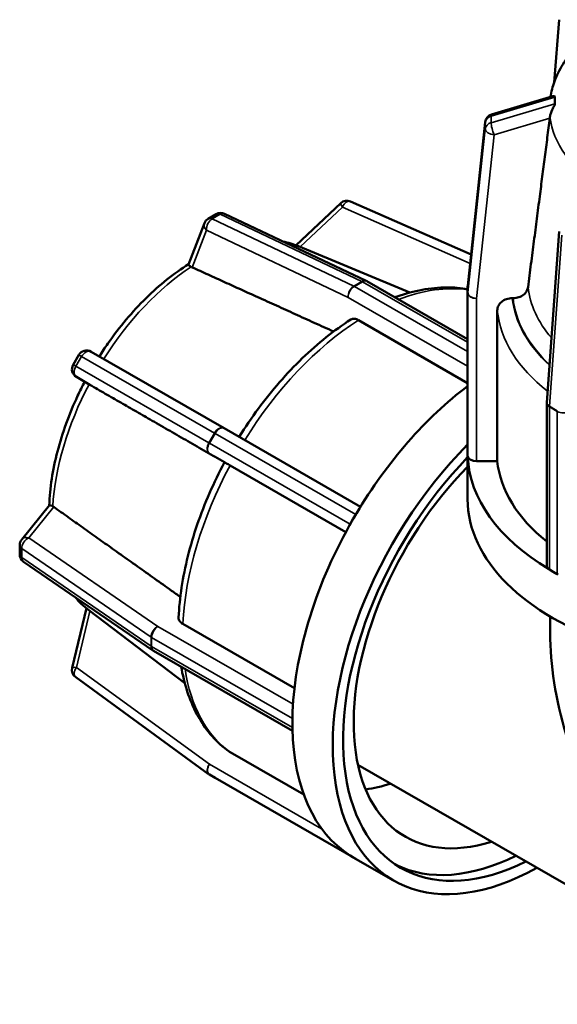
# Model space of a CAD drawing. Header units: millimetres. Extents: x 0 to 903, y -119 to 594.
# Tile 10 of 14: x 577 to 613, y 402 to 468. Entities that reach past the tile are written whole.
import ezdxf

# ---------------------------------------------------------------- set-up
doc = ezdxf.new("R2010")
doc.units = ezdxf.units.MM
doc.layers.add('Visible (ANSI)', color=7, linetype='Continuous', lineweight=50)
doc.layers.add('Visible Narrow (ANSI)', color=7, linetype='Continuous', lineweight=35)

msp = doc.modelspace()

# ---------------------------------------------------------------- linework, layer by layer
at = {"layer": 'Visible (ANSI)'}
for p, q in [((612.685, 467.822), (612.354, 463.638)), ((608.184, 461.499), (612.262, 462.712)), ((606.59, 450.065), (607.759, 460.987)), ((598.124, 455.584), (595.157, 452.771)), ((606.813, 452.151), (598.779, 455.697)), ((589.294, 454.547), (589.825, 454.852)), ((590.381, 454.875), (599.828, 450.39)), ((589.034, 454.242), (587.979, 451.499)), ((611.859, 442.285), (612.685, 453.684)), ((595.303, 452.713), (602.741, 449.621)), ((599.87, 450.368), (606.586, 446.5)), ((606.586, 450.001), (606.586, 449.569)), ((606.586, 449.569), (606.586, 438.717)), ((609.615, 449.245), (609.565, 449.245)), ((608.564, 448.428), (608.564, 438.372)), ((606.586, 443.583), (599.305, 447.776)), ((580.286, 444.804), (580.661, 445.453)), ((581.48, 445.673), (590.342, 440.573)), ((580.503, 443.986), (581.403, 443.459)), ((611.857, 431.39), (611.857, 442.242)), ((590.343, 440.573), (599.441, 435.333)), ((606.586, 435.827), (606.586, 438.717)), ((608.564, 438.372), (607.186, 438.372)), ((598.465, 433.642), (590.745, 438.087)), ((578.698, 435.424), (576.855, 433.148)), ((598.942, 434.497), (598.754, 434.172)), ((599.129, 434.822), (598.942, 434.497)), ((576.721, 432.157), (576.721, 432.77)), ((585.602, 425.746), (576.982, 431.662)), ((612.298, 430.993), (612.033, 431.146)), ((612.563, 430.84), (612.298, 430.993)), ((581.174, 428.553), (580.222, 424.577)), ((581.322, 428.436), (587.73, 423.554)), ((612.086, 426.915), (612.086, 428.01)), ((587.604, 427.509), (595.041, 423.226)), ((594.91, 420.384), (585.642, 425.721)), ((580.453, 423.952), (589.315, 417.5)), ((594.903, 421.205), (594.903, 420.898)), ((594.903, 420.898), (594.903, 420.592)), ((590.745, 418.955), (595.66, 416.125)), ((599.275, 418.106), (627.008, 402.136)), ((589.742, 417.248), (589.367, 417.466)), ((599.13, 411.842), (589.744, 417.247)), ((598.754, 412.06), (598.942, 411.951)), ((598.942, 411.951), (599.129, 411.842)), ((601.648, 410.393), (598.96, 411.94))]:
    msp.add_line(p, q, dxfattribs=at)
for centre, start, end in [((608.355, 460.923), 106.57105, 173.89182), ((598.537, 455.148), 66.18316, 133.46429), ((590.124, 454.333), 64.60591, 119.93599), ((589.594, 454.027), 119.93599, 158.96791), ((599.571, 449.848), 60.06401, 64.60591), ((607.186, 450.001), 173.89182, 180), ((581.181, 445.153), 60.07667, 149.99996), ((580.806, 444.504), 149.99996, 239.66988), ((612.457, 442.242), 175.85272, 180), ((577.321, 432.77), 141.00096, 180), ((577.321, 432.157), 180, 235.53877), ((585.941, 426.241), 235.53877, 240.06401), ((580.806, 424.437), 166.54601, 233.9434), ((589.668, 417.985), 233.9434, 239.87236)]:
    msp.add_arc(centre, 0.6, start, end, dxfattribs=at)
for centre, major_axis, ratio, start_param, end_param in [((608.692, 428.839), (9.731, 16.898), 0.578093, 0.936739, 1.545549), ((611.379, 427.291), (-9.731, -16.898), 0.578093, 4.280011, 7.053131), ((611.379, 427.291), (-9.245, -16.053), 0.578093, 4.299591, 6.997205), ((607.186, 438.717), (-0.6, 0), 0.575862, 0, 0.133), ((607.186, 438.717), (-0.6, 0), 0.575862, 0.133, 1.570796), ((626.086, 438.933), (-19.5, 0), 0.575862, 0.023313, 0.762085), ((626.086, 438.933), (-17.55, 0), 0.575862, 0.055584, 0.625284), ((610.707, 427.678), (-8.271, -14.364), 0.578093, 4.284298, 6.848079), ((626.086, 435.827), (-19.5, 0), 0.575862, 0, 3.141593), ((608.692, 428.839), (9.731, 16.898), 0.578093, 1.545549, 1.568863), ((599.429, 434.648), (0.299, 0.52), 0.578093, 1.435862, 1.568863), ((608.692, 428.839), (9.731, 16.898), 0.578093, 1.568863, 1.592176), ((608.692, 428.839), (9.731, 16.898), 0.578093, 1.592176, 2.330948), ((599.054, 433.998), (0.299, 0.52), 0.578093, 1.568863, 1.701863), ((612.457, 431.39), (-0.6, 0), 0.575862, 0, 0.652398), ((612.457, 431.39), (0.6, 0), 0.575862, 3.79399, 3.926991), ((612.987, 431.085), (0.6, 0), 0.575862, 3.926991, 4.059991), ((626.086, 418.822), (9.909, -17.141), 0.576978, 3.926024, 4.711422), ((595.327, 421.449), (0.299, 0.52), 0.578093, 2.22126, 2.354261), ((608.692, 428.839), (9.731, 16.898), 0.578093, 2.330948, 2.354261), ((608.692, 428.839), (9.731, 16.898), 0.578093, 2.354261, 2.377574), ((595.327, 420.836), (0.299, 0.52), 0.578093, 2.354261, 2.487261), ((608.692, 428.839), (-9.731, -16.898), 0.578093, 5.519167, 6.257938), ((603.989, 431.547), (-8.271, -14.364), 0.578093, 0.41643, 0.564894), ((599.054, 412.58), (-0.299, -0.52), 0.578093, 6.148251, 6.281252), ((608.692, 428.839), (-9.731, -16.898), 0.578093, 6.257938, 6.281252), ((608.692, 428.839), (-9.731, -16.898), 0.578093, 6.281252, 6.283185), ((610.707, 427.678), (-9.245, -16.053), 0.578093, 0.0362, 0.71402), ((599.429, 412.362), (-0.299, -0.52), 0.578093, 6.281252, 6.331141)]:
    msp.add_ellipse(centre, major_axis=major_axis, ratio=ratio, start_param=start_param, end_param=end_param, dxfattribs=at)
for points, knots in [([(615.926, 467.726), (615.5, 467.458), (615.102, 467.171), (614.367, 466.563), (614.031, 466.241), (613.428, 465.565), (613.162, 465.211), (612.707, 464.473), (612.519, 464.09), (612.252, 463.359), (612.161, 463.014), (612.104, 462.665)], [3.1857529, 3.1857529, 3.1857529, 3.1857529, 3.3191803, 3.3191803, 3.4526077, 3.4526077, 3.5860351, 3.5860351, 3.7194626, 3.7194626, 3.8336866, 3.8336866, 3.8336866, 3.8336866]), ([(612.262, 462.712), (612.291, 462.721), (612.319, 462.722), (612.359, 462.716), (612.382, 462.708), (612.399, 462.678), (612.402, 462.666), (612.401, 462.65), (612.401, 462.65), (612.401, 462.649)], [-0.17579896, -0.17579896, -0.17579896, -0.17579896, -0.1502851, -0.1502851, -0.13069206, -0.13069206, -0.12117734, -0.12117734, -0.12087081, -0.12087081, -0.12087081, -0.12087081]), ([(612.401, 462.649), (612.394, 462.573), (612.392, 462.5), (612.392, 462.431), (612.392, 462.361), (612.394, 462.289), (612.401, 462.217)], [-0.03620047, -0.03620047, -0.03620047, -0.03620047, 0, 0, 0, 0.03620047, 0.03620047, 0.03620047, 0.03620047]), ([(612.401, 462.217), (612.401, 462.216), (612.401, 462.214), (612.401, 462.196), (612.398, 462.178), (612.379, 462.121), (612.356, 462.077), (612.289, 461.949), (612.226, 461.836), (612.138, 461.619), (612.11, 461.53), (612.083, 461.405), (612.077, 461.368), (612.073, 461.332)], [-0.1274149, -0.1274149, -0.1274149, -0.1274149, -0.1260844, -0.1260844, -0.1149329, -0.1149329, -0.0935516, -0.0935516, -0.051145, -0.051145, -0.0228322, -0.0228322, -0.0105544, -0.0105544, -0.0105544, -0.0105544]), ([(612.073, 461.332), (612.07, 461.304), (612.067, 461.278), (612.064, 461.254), (612.064, 461.252), (612.064, 461.251), (612.064, 461.249)], [0.373441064, 0.373441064, 0.373441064, 0.373441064, 0.382412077, 0.382412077, 0.382412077, 0.382949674, 0.382949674, 0.382949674, 0.382949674]), ([(582.028, 445.358), (582.214, 445.652), (582.406, 445.941), (583.375, 447.326), (584.231, 448.346), (586.047, 450.131), (587.005, 450.898), (587.983, 451.51)], [5.5699737, 5.5699737, 5.5699737, 5.5699737, 5.6466219, 5.6466219, 5.9444493, 5.9444493, 6.2401783, 6.2401783, 6.2401783, 6.2401783]), ([(588.151, 451.335), (588.109, 451.361), (588.074, 451.386), (588.002, 451.443), (587.981, 451.468), (587.977, 451.491), (587.977, 451.495), (587.979, 451.499)], [-0.23889965, -0.23889965, -0.23889965, -0.23889965, -0.21802631, -0.21802631, -0.1821548, -0.1821548, -0.17309394, -0.17309394, -0.17309394, -0.17309394]), ([(588.215, 451.301), (588.214, 451.301), (588.213, 451.302), (588.211, 451.302), (588.19, 451.312), (588.17, 451.323), (588.151, 451.335)], [0.38187448, 0.38187448, 0.38187448, 0.38187448, 0.382412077, 0.382412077, 0.382412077, 0.39138309, 0.39138309, 0.39138309, 0.39138309]), ([(601.728, 449.298), (601.78, 449.317), (601.833, 449.336), (602.446, 449.552), (603.005, 449.704), (604.11, 449.908), (604.657, 449.962), (605.667, 449.964), (606.134, 449.924), (606.586, 449.842)], [0.1785612, 0.1785612, 0.1785612, 0.1785612, 0.1911257, 0.1911257, 0.3257955, 0.3257955, 0.4604653, 0.4604653, 0.5800189, 0.5800189, 0.5800189, 0.5800189]), ([(610.611, 449.977), (610.601, 449.899), (610.575, 449.818), (610.493, 449.657), (610.411, 449.556), (610.236, 449.414), (610.113, 449.346), (609.884, 449.269), (609.739, 449.245), (609.615, 449.245)], [0.3065195, 0.3065195, 0.3065195, 0.3065195, 0.333454, 0.333454, 0.3704929, 0.3704929, 0.407574, 0.407574, 0.4446855, 0.4446855, 0.4446855, 0.4446855]), ([(609.565, 449.245), (609.442, 449.245), (609.296, 449.222), (609.067, 449.144), (608.944, 449.077), (608.769, 448.934), (608.687, 448.834), (608.592, 448.647), (608.564, 448.529), (608.564, 448.428)], [-0.1482188, -0.1482188, -0.1482188, -0.1482188, -0.1111116, -0.1111116, -0.0740395, -0.0740395, -0.0370051, -0.0370051, 0, 0, 0, 0]), ([(591.356, 439.989), (591.761, 440.638), (592.189, 441.271), (593.089, 442.491), (593.56, 443.079), (594.536, 444.2), (595.041, 444.733), (596.077, 445.734), (596.608, 446.202), (597.689, 447.066), (598.238, 447.461), (598.792, 447.817)], [5.5549432, 5.5549432, 5.5549432, 5.5549432, 5.6891114, 5.6891114, 5.8234831, 5.8234831, 5.9578548, 5.9578548, 6.0922265, 6.0922265, 6.2265982, 6.2265982, 6.2265982, 6.2265982]), ([(599.305, 447.776), (599.218, 447.826), (599.115, 447.862), (598.954, 447.877), (598.867, 447.86), (598.801, 447.822), (598.797, 447.819), (598.793, 447.817)], [0, 0, 0, 0, 0.03700511, 0.03700511, 0.0740395, 0.0740395, 0.07653609, 0.07653609, 0.07653609, 0.07653609]), ([(578.69, 435.415), (578.732, 436.569), (578.919, 437.783), (579.558, 440.25), (580.013, 441.502), (580.73, 443.038), (580.886, 443.354), (581.05, 443.666)], [4.7553238, 4.7553238, 4.7553238, 4.7553238, 5.0509671, 5.0509671, 5.3487945, 5.3487945, 5.4264668, 5.4264668, 5.4264668, 5.4264668]), ([(587.311, 427.932), (587.343, 428.591), (587.411, 429.265), (587.62, 430.634), (587.761, 431.329), (588.11, 432.728), (588.319, 433.433), (588.802, 434.839), (589.076, 435.541), (589.684, 436.932), (590.018, 437.621), (590.38, 438.297)], [4.7689802, 4.7689802, 4.7689802, 4.7689802, 4.903351, 4.903351, 5.0377218, 5.0377218, 5.1720926, 5.1720926, 5.3064635, 5.3064635, 5.4408343, 5.4408343, 5.4408343, 5.4408343]), ([(590.745, 438.087), (590.658, 438.138), (590.57, 438.188), (590.456, 438.254), (590.41, 438.28), (590.384, 438.295), (590.38, 438.297), (590.381, 438.296)], [0, 0, 0, 0, 0.03700511, 0.03700511, 0.0740395, 0.0740395, 0.0900245, 0.0900245, 0.0900245, 0.0900245]), ([(578.698, 435.424), (578.705, 435.432), (578.716, 435.436), (578.763, 435.431), (578.806, 435.417), (578.884, 435.381), (578.905, 435.37), (578.928, 435.358)], [-0.07644432, -0.07644432, -0.07644432, -0.07644432, -0.05381485, -0.05381485, -0.02131287, -0.02131287, -0.01052896, -0.01052896, -0.01052896, -0.01052896]), ([(578.928, 435.358), (578.947, 435.348), (578.967, 435.336), (578.985, 435.323), (578.987, 435.322), (578.988, 435.321), (578.989, 435.32)], [0.373441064, 0.373441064, 0.373441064, 0.373441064, 0.382412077, 0.382412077, 0.382412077, 0.382949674, 0.382949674, 0.382949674, 0.382949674]), ([(581.322, 428.436), (580.993, 428.687), (580.69, 428.977), (580.417, 429.302), (580.415, 429.305), (580.413, 429.308)], [3.9995896, 3.9995896, 3.9995896, 3.9995896, 4.133288, 4.133288, 4.1344082, 4.1344082, 4.1344082, 4.1344082]), ([(587.312, 427.932), (587.311, 427.927), (587.311, 427.921), (587.311, 427.845), (587.34, 427.762), (587.434, 427.63), (587.516, 427.559), (587.604, 427.509)], [-0.07670492, -0.07670492, -0.07670492, -0.07670492, -0.0740395, -0.0740395, -0.03700511, -0.03700511, 0, 0, 0, 0]), ([(590.69, 418.991), (590.277, 419.287), (589.897, 419.632), (589.212, 420.407), (588.907, 420.837), (588.376, 421.768), (588.15, 422.269), (587.777, 423.332), (587.63, 423.893), (587.51, 424.538), (587.5, 424.597), (587.49, 424.657)], [3.9825854, 3.9825854, 3.9825854, 3.9825854, 4.117254, 4.117254, 4.2519225, 4.2519225, 4.3865911, 4.3865911, 4.5212597, 4.5212597, 4.5349019, 4.5349019, 4.5349019, 4.5349019])]:
    msp.add_open_spline(points, degree=3, knots=knots, dxfattribs=at)
for points, weights in [([(612.064, 461.249), (611.373, 455.891), (610.611, 449.977)], [1.00001797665, 1.00121790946, 1]), ([(597.645, 447.019), (592.705, 449.262), (588.215, 451.301)], [1.00007365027, 1.00118045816, 1.0000179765]), ([(590.378, 438.294), (585.672, 441.003), (581.406, 443.458)], [1.00001296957, 1.00121148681, 1.00001797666]), ([(578.989, 435.32), (583.007, 432.461), (587.429, 429.316)], [1.00001797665, 1.00118088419, 1.00007285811])]:
    msp.add_rational_spline(points, weights, degree=2, dxfattribs=at)
for points in [[(594.271, 453.028), (594.626, 452.956), (594.972, 452.851), (595.303, 452.713)], [(581.406, 443.458), (581.405, 443.458), (581.404, 443.459), (581.403, 443.459)], [(590.69, 418.991), (590.708, 418.978), (590.727, 418.966), (590.745, 418.955)]]:
    msp.add_open_spline(points, degree=3, dxfattribs=at)
at = {"layer": 'Visible Narrow (ANSI)'}
for p, q in [((608.15, 461.384), (612.401, 462.649)), ((612.401, 462.217), (608.15, 460.952)), ((608.15, 460.952), (608.15, 461.384)), ((608.355, 460.146), (612.064, 461.249)), ((606.589, 450.044), (607.758, 460.966)), ((607.758, 460.534), (606.589, 449.612)), ((607.758, 460.966), (607.758, 460.534)), ((607.186, 449.224), (608.355, 460.146)), ((595.429, 452.661), (598.237, 455.322)), ((598.237, 455.322), (606.75, 451.565)), ((589.557, 454.537), (590.087, 454.842)), ((590.087, 454.842), (599.534, 450.358)), ((599.003, 450.053), (589.557, 454.537)), ((588.215, 451.301), (589.17, 453.783)), ((589.17, 453.783), (598.616, 449.298)), ((612.034, 442.041), (612.861, 453.439)), ((599.534, 450.358), (599.003, 450.053)), ((599.04, 450.033), (599.571, 450.339)), ((606.586, 445.688), (599.04, 450.033)), ((599.571, 450.339), (606.586, 446.299)), ((606.589, 449.612), (606.589, 450.044)), ((598.616, 449.298), (606.586, 444.709)), ((607.186, 438.372), (607.186, 449.224)), ((580.47, 444.699), (580.845, 445.348)), ((589.332, 439.598), (580.47, 444.699)), ((580.845, 445.348), (589.707, 440.247)), ((581.406, 443.458), (580.506, 443.984)), ((580.506, 443.984), (589.368, 438.883)), ((612.033, 441.998), (612.563, 441.692)), ((612.033, 431.146), (612.033, 441.998)), ((612.565, 441.736), (612.034, 442.041)), ((612.563, 441.692), (612.563, 430.84)), ((589.707, 440.247), (589.332, 439.598)), ((589.368, 439.577), (589.743, 440.227)), ((589.743, 440.227), (599.129, 434.822)), ((598.754, 434.172), (589.368, 439.577)), ((589.368, 438.883), (598.466, 433.644)), ((577.321, 433.261), (578.989, 435.32)), ((585.941, 427.345), (577.321, 433.261)), ((576.861, 431.935), (576.861, 432.548)), ((576.861, 432.548), (585.482, 426.632)), ((585.482, 426.019), (576.861, 431.935)), ((580.506, 424.611), (581.406, 428.372)), ((594.945, 422.16), (585.941, 427.345)), ((585.482, 426.632), (585.482, 426.019)), ((585.517, 425.997), (585.517, 426.61)), ((585.517, 426.61), (594.903, 421.205)), ((594.903, 420.592), (585.517, 425.997)), ((589.368, 418.159), (580.506, 424.611)), ((596.852, 413.849), (589.368, 418.159)), ((589.743, 417.248), (589.368, 417.465)), ((589.368, 417.465), (598.754, 412.06)), ((599.129, 411.842), (589.743, 417.248))]:
    msp.add_line(p, q, dxfattribs=at)
for centre, major_axis, ratio, start_param, end_param in [((608.355, 460.923), (-0.6, 0), 0.817547, 5.061455, 6.195919), ((608.355, 460.923), (-0.171, 0.575), 0.196956, 0, 0.584694), ((626.086, 461.89), (-14.047, 0), 0.575862, 0.069013, 0.70911), ((608.355, 460.923), (-0.597, 0.064), 0.57367, 0, 0.061314), ((608.355, 460.492), (-0.6, 0), 0.817547, 5.061455, 6.195919), ((608.355, 460.492), (-0.597, 0.064), 0.57367, 0.061314, 1.63211), ((608.355, 460.492), (-0.171, 0.575), 0.196956, 0.584694, 2.15549), ((598.537, 455.148), (-0.413, 0.435), 0.196237, 0, 0.982972), ((598.537, 455.148), (0.242, 0.549), 0.575756, 0, 1.507208), ((589.594, 454.027), (-0.299, 0.52), 0.578093, 5.586987, 6.283185), ((590.124, 454.333), (-0.299, 0.52), 0.578093, 5.586987, 6.283185), ((590.124, 454.333), (0.257, 0.542), 0.626083, 0, 0.735677), ((589.594, 454.027), (-0.56, 0.215), 0.738852, 0, 1.031118), ((589.594, 454.027), (0.257, 0.542), 0.626083, 0.735677, 2.306473), ((588.836, 440.273), (7.01, 12.173), 0.578093, 0.074532, 0.198811), ((588.836, 440.273), (7.01, 12.173), 0.578093, 0.852477, 1.498866), ((599.04, 449.543), (-0.257, -0.542), 0.626083, 3.87727, 5.448066), ((599.04, 449.543), (0.299, 0.52), 0.578093, 0.783464, 2.354261), ((599.04, 449.543), (-0.299, 0.52), 0.578093, 5.499721, 5.586987), ((599.571, 449.848), (0.257, 0.542), 0.626083, 0, 0.735677), ((599.571, 449.848), (0.299, -0.52), 0.578093, 2.358128, 2.445395), ((599.571, 449.848), (0.299, 0.52), 0.578093, 0, 0.783464), ((599.994, 433.847), (8.758, 15.209), 0.578093, 0.22343, 0.622817), ((607.186, 450.001), (-0.6, 0), 0.817547, 6.195919, 6.283185), ((607.186, 450.001), (-0.597, 0.064), 0.57367, 0, 0.061314), ((626.086, 450.539), (-15.506, 0), 0.575862, 0.062921, 0.456936), ((607.186, 449.569), (-0.6, 0), 0.817547, 6.195919, 6.283185), ((607.186, 449.569), (-0.6, 0), 0.575862, 0, 1.570796), ((607.186, 449.569), (-0.597, 0.064), 0.57367, 0.061314, 1.63211), ((626.086, 449.807), (-16.55, 0), 0.575862, 0.058947, 0.557056), ((626.086, 449.807), (-16.5, 0), 0.575862, 0.059124, 0.552636), ((626.086, 448.989), (-17.55, 0), 0.575862, 0.055584, 0.63067), ((599.994, 433.847), (8.758, 15.209), 0.578093, 0.839049, 1.513126), ((581.181, 445.153), (-0.52, 0.3), 0.001578, 5.416046, 6.283185), ((581.181, 445.153), (0.299, 0.52), 0.64701, 0, 1.568727), ((580.806, 444.504), (-0.52, 0.3), 0.001578, 5.416046, 6.283185), ((580.806, 444.504), (-0.299, -0.52), 0.64701, 4.71032, 6.281116), ((588.836, 440.273), (7.01, 12.173), 0.578093, 1.638294, 2.285248), ((580.806, 444.504), (-0.303, -0.518), 0.96448, 0, 0.005973), ((612.457, 442.242), (-0.598, 0.043), 0.523286, 0, 0.82523), ((612.457, 442.242), (-0.6, 0), 0.575862, 0, 0.785398), ((612.457, 442.242), (0.299, 0.52), 0.578093, 2.266994, 2.354261), ((612.987, 441.937), (-0.299, -0.52), 0.578093, 5.408587, 5.495853), ((612.987, 441.937), (0.6, 0), 0.575862, 3.926991, 5.497787), ((590.043, 440.053), (0.299, 0.52), 0.64701, 0, 1.568727), ((590.043, 440.053), (0.52, -0.3), 0.001578, 2.187187, 2.274454), ((590.043, 440.053), (0.299, 0.52), 0.578093, 0, 1.568863), ((589.668, 439.403), (-0.299, -0.52), 0.64701, 4.71032, 6.281116), ((589.668, 439.403), (-0.299, -0.52), 0.578093, 4.710455, 6.281252), ((589.668, 439.403), (-0.52, 0.3), 0.001578, 5.32878, 5.416046), ((599.994, 433.847), (8.758, 15.209), 0.578093, 1.624447, 2.298677), ((577.321, 432.77), (-0.466, 0.378), 0.740949, 5.2528, 6.283185), ((577.321, 432.77), (0.34, 0.495), 0.626277, 0.831084, 2.401881), ((577.321, 432.77), (-0.6, 0), 0.575862, 0, 0.698132), ((577.321, 432.157), (-0.6, 0), 0.575862, 0, 0.698132), ((577.321, 432.157), (-0.34, -0.495), 0.626277, 5.543473, 6.283185), ((588.836, 440.273), (-7.01, -12.173), 0.578093, 6.064041, 6.208653), ((585.941, 426.854), (-0.34, -0.495), 0.626277, 3.972677, 5.543473), ((585.941, 426.854), (0.299, 0.52), 0.578093, 0.783464, 2.354261), ((585.941, 426.854), (0.6, 0), 0.575862, 3.839724, 3.926991), ((585.941, 426.241), (-0.6, 0), 0.575862, 0.698132, 0.785398), ((585.941, 426.241), (-0.34, -0.495), 0.626277, 5.543473, 6.283185), ((585.941, 426.241), (-0.299, -0.52), 0.578093, 5.495853, 6.283185), ((580.806, 424.437), (-0.584, 0.14), 0.199202, 5.299297, 6.283185), ((580.806, 424.437), (-0.353, -0.485), 0.576031, 4.772139, 6.283185), ((599.994, 433.847), (-8.758, -15.209), 0.578093, 5.655437, 6.225667), ((589.668, 417.985), (-0.353, -0.485), 0.576031, 4.772139, 6.283185), ((589.668, 417.985), (-0.299, -0.52), 0.578093, 4.710455, 6.281252), ((589.668, 417.985), (-0.301, -0.519), 0.815969, 0, 0.002729)]:
    msp.add_ellipse(centre, major_axis=major_axis, ratio=ratio, start_param=start_param, end_param=end_param, dxfattribs=at)

doc.saveas('drawing.dxf')
